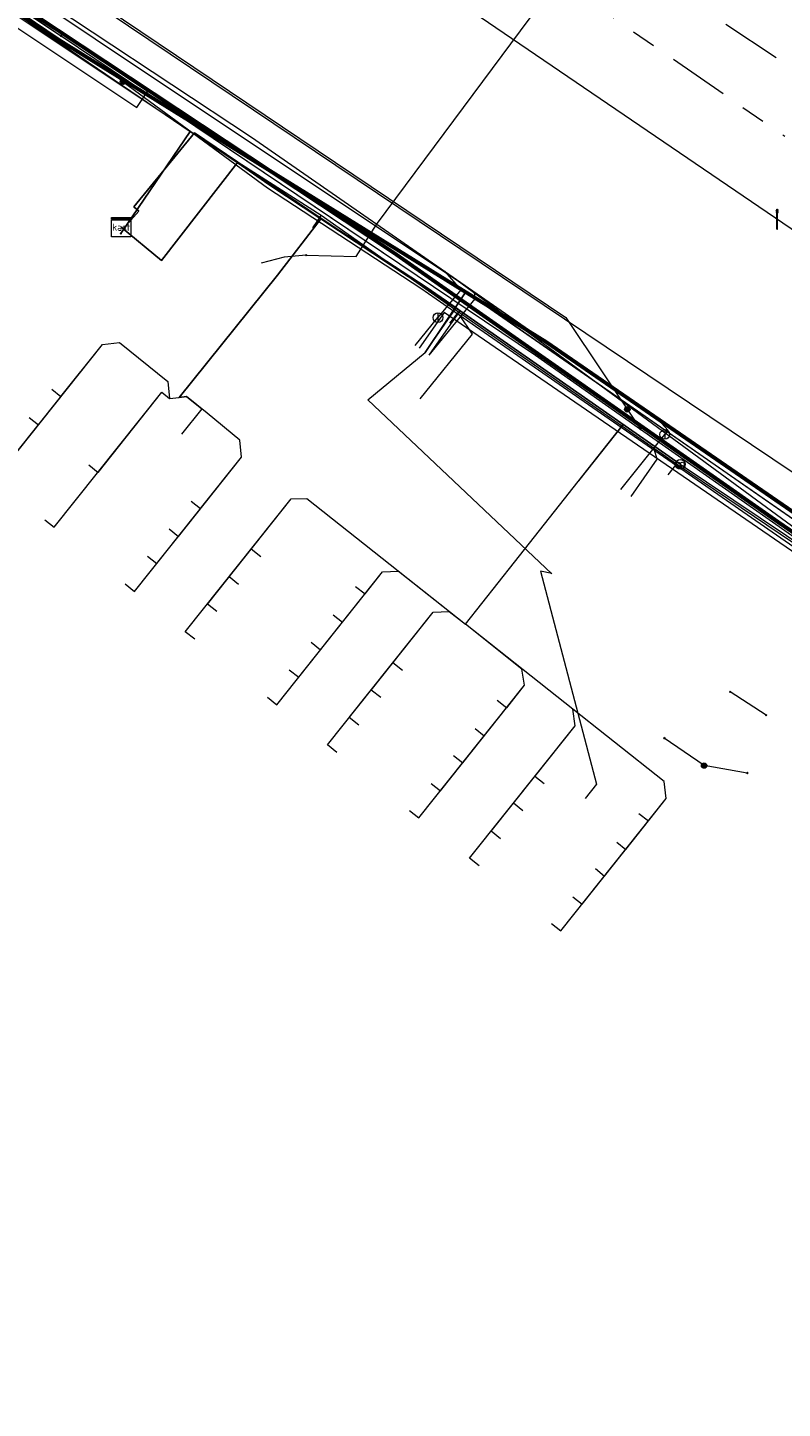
# Model space of a CAD drawing. Header units: metres. Extents: x 151922 to 154458, y 463415 to 464223.
# Tile 118 of 164: x 154107 to 154139, y 463614 to 463671. Entities that reach past the tile are written whole.
import ezdxf
from ezdxf.enums import TextEntityAlignment as Align
from ezdxf.lldxf.tags import DXFTag

# ---------------------------------------------------------------- set-up
doc = ezdxf.new("R2010")
doc.units = ezdxf.units.M
doc.linetypes.add('RI-OVERIG-SO', pattern=[17, 5, -2, 2, -2, 0, -2, 2, -2])
doc.layers.get('0').update_dxf_attribs({"lineweight": 9})
for name, color, linetype, lineweight in [('B-PV-KL-DATA-G', 90, 'KL-DATA-SO', 9), ('B-PV-KL-DATA_HULPSTUK-S', 90, 'Continuous', 9), ('B-PV-KL-DATA_KABELBED-G', 90, 'Continuous', 9), ('B-PV-KL-DATA_MANTELBUIS-G', 90, 'Continuous', 9), ('B-PV-KL-ET_HS-G', 10, 'KL-HS-SO', 9), ('B-PV-KL-ET_LS-G', 190, 'KL-LS-SO', 9), ('B-PV-KL-ET_LS-S', 190, 'Continuous', 9), ('B-PV-KL-ET_LS_HULPSTUK-S', 190, 'Continuous', 9), ('B-PV-KL-ET_LS_KABELBED-G', 190, 'Continuous', 9), ('B-PV-KL-ET_LS_MANTELBUIS-G', 190, 'Continuous', 9), ('B-PV-KL-ET_MS-G', 130, 'KL-MS-SO', 9), ('B-PV-KL-GAS_HD-G', 30, 'KL-GAS_HD-SO', 9), ('B-PV-KL-GAS_LD-G', 50, 'KL-GAS_LD-SO', 9), ('B-PV-KL-GAS_LD_HULPSTUK-S', 50, 'Continuous', 9), ('B-PV-KL-WATER-G', 170, 'KL-WATER-SO', 9), ('B-PV-KL-WATER_HULPSTUK-S', 170, 'Continuous', 9), ('B-PV-OG-INFO-G', 7, 'Continuous', 9), ('B-PV-RI-VRIJVERVAL-G', 210, 'RI-OVERIG-SO', 9)]:
    doc.layers.add(name, color=color, linetype=linetype, lineweight=lineweight)
doc.styles.add('NLCS-ISO', font='txt')
doc.styles.get("Standard").update_dxf_attribs({"font": 'arial.ttf'})
tags = doc.linetypes.add('KL-DATA-SO', pattern='A,4,-1,[101,NLCS.SHX,S=0.5,R=0,X=0,Y=0],-1,4,-1,["D",Standard,S=1,R=0,X=-0.25,Y=-0.5],-1.5', length=12.5).pattern_tags.tags
tags[18] = DXFTag(74, 10)
tags = doc.linetypes.add('KL-GAS_HD-SO', pattern='A,4,-1,[69,NLCS.SHX,S=0.5,R=0,X=0,Y=0],-1,4,-1,["H",Standard,S=1,R=0,X=0,Y=-0.5],-2', length=13).pattern_tags.tags
tags[18] = DXFTag(74, 10)
tags = doc.linetypes.add('KL-GAS_LD-SO', pattern='A,4,-1,[69,NLCS.SHX,S=0.5,R=0,X=0,Y=0],-1,4,-1,["L",Standard,S=1,R=0,X=0.25,Y=-0.5],-2', length=13).pattern_tags.tags
tags[18] = DXFTag(74, 10)
tags = doc.linetypes.add('KL-HS-SO', pattern='A,4,-1,[103,NLCS.SHX,S=0.75,R=0,X=0,Y=0],-1,4,-1,["H",Standard,S=1,R=0,X=0,Y=-0.5],-2', length=13).pattern_tags.tags
tags[18] = DXFTag(74, 10)
tags = doc.linetypes.add('KL-LS-SO', pattern='A,4,-1,[103,NLCS.SHX,S=0.75,R=0,X=0,Y=0],-1,4,-1,["L",Standard,S=1,R=0,X=0,Y=-0.5],-2', length=13).pattern_tags.tags
tags[18] = DXFTag(74, 10)
tags = doc.linetypes.add('KL-MS-SO', pattern='A,4,-1,[103,NLCS.SHX,S=0.75,R=0,X=0,Y=0],-1,4,-1,["M",Standard,S=1,R=0,X=0,Y=-0.5],-2', length=13).pattern_tags.tags
tags[18] = DXFTag(74, 10)
doc.linetypes.add('KL-WATER-SO', pattern='A,7,-0.5,[168,NLCS.SHX,S=0.75,R=0,X=0.75,Y=0],-2', length=9.5)

# ---------------------------------------------------------------- blocks, each defined once
blk = doc.blocks.new('SKL-WTB_HULP_AFSLUITER-SO')
at = {"color": 0, "linetype": 'ByBlock', "lineweight": 18}
blk.add_lwpolyline([(0, 0.8), (0, -0.8)], dxfattribs=at)
blk.add_circle((0, 0), 1, dxfattribs=at)
at = {"color": 0, "linetype": 'ByBlock', "lineweight": 18, "style": 'NLCS-ISO', "flags": 1}
for tag, p in [('TYPE', (1.5, 0)), ('OMSCHRIJVING', (1.5, -3)), ('LABEL', (1.5, -1.5))]:
    blk.add_attdef(tag, p, '', height=1, dxfattribs=at)
blk = doc.blocks.new('SKL-WTB_HULP_MOF-SO')
at = {"linetype": 'ByBlock', "lineweight": 18}
h = blk.add_hatch(color=0, dxfattribs=at)
h.dxf.hatch_style = 1
h.paths.add_polyline_path([(-0.5625, 0, 1), (0.5625, 0, 1)])
at = {"color": 0, "linetype": 'ByBlock', "lineweight": 18}
blk.add_circle((0, 0), 0.5625, dxfattribs=at)
at = {"color": 0, "linetype": 'ByBlock', "lineweight": 18, "style": 'NLCS-ISO', "flags": 1}
for tag, p in [('TYPE', (1.5, 0)), ('OMSCHRIJVING', (1.5, -3)), ('LABEL', (1.5, -1.5))]:
    blk.add_attdef(tag, p, '', height=1, dxfattribs=at)
blk = doc.blocks.new('SKL-WTB_HULP_OVERLENGTE-SO')
at = {"color": 0, "linetype": 'ByBlock', "lineweight": 18}
for centre, radius in [((0, 0), 1), ((-0.42, 0), 0.417), ((0.42, 0), 0.417)]:
    blk.add_circle(centre, radius, dxfattribs=at)
at = {"color": 0, "linetype": 'ByBlock', "lineweight": 18, "style": 'NLCS-ISO', "flags": 1}
for tag, p in [('TYPE', (1.5, 0)), ('OMSCHRIJVING', (1.5, -3)), ('LABEL', (1.5, -1.5))]:
    blk.add_attdef(tag, p, '', height=1, dxfattribs=at)
blk = doc.blocks.new('SKL-WTB_HULP_KAST-SO')
at = {"color": 0, "linetype": 'ByBlock', "lineweight": 18}
for points in [[(-2, 2), (2, 2), (2, 1.68), (-2, 1.68)], [(-2, 1.52), (2, 1.52), (2, -2), (-2, -2)]]:
    blk.add_lwpolyline(points, close=True, dxfattribs=at)
at = {"color": 0, "linetype": 'ByBlock', "lineweight": 18, "style": 'NLCS-ISO'}
blk.add_text('kast', height=1.5, dxfattribs=at).set_placement((0, 0), align=Align.MIDDLE_CENTER)
at = {"color": 0, "linetype": 'ByBlock', "lineweight": 18, "style": 'NLCS-ISO', "flags": 1}
for tag, p in [('TYPE', (2.5, 0)), ('OMSCHRIJVING', (2.5, -3)), ('LABEL', (2.5, -1.5))]:
    blk.add_attdef(tag, p, '', height=1, dxfattribs=at)
blk = doc.blocks.new('SKL-WTB_HULP_OVERIG-SO')
at = {"color": 0, "linetype": 'ByBlock', "lineweight": 18}
for points in [[(-0.14, 0.14), (0.14, -0.14)], [(0.14, 0.14), (-0.14, -0.14)]]:
    blk.add_lwpolyline(points, dxfattribs=at)
at = {"color": 0, "linetype": 'ByBlock', "lineweight": 18, "style": 'NLCS-ISO', "flags": 1}
for tag, p in [('TYPE', (1.5, 0)), ('OMSCHRIJVING', (1.5, -3)), ('LABEL', (1.5, -1.5))]:
    blk.add_attdef(tag, p, '', height=1, dxfattribs=at)
blk = doc.blocks.new('SKL-ET_LS_MAST-SO')
for p, q in [((-0.05, 2.07), (0.05, 2.07)), ((-0.05, -2), (0.05, -2))]:
    blk.add_line(p, q)
for points in [[(-0.18, 1.76), (-0.22, 1.76), (-0.22, 1.84), (-0.18, 1.84), (-0.18, 1.79)], [(-0.18, 1.49), (-0.22, 1.49), (-0.22, 1.57), (-0.18, 1.57), (-0.18, 1.52)], [(-0.18, 1.79), (-0.05, 1.79)], [(-0.18, 1.76), (-0.05, 1.76)], [(-0.18, 1.52), (-0.05, 1.52)], [(-0.18, 1.49), (-0.05, 1.49)], [(-0.05, -2), (-0.05, 2.07)], [(0.05, -2), (0.05, 2.07)], [(0.18, 1.92), (0.05, 1.92)], [(0.18, 1.89), (0.05, 1.89)], [(0.18, 1.66), (0.05, 1.66)], [(0.18, 1.63), (0.05, 1.63)], [(0.18, 1.39), (0.05, 1.39)], [(0.18, 1.36), (0.05, 1.36)], [(0.18, 1.89), (0.22, 1.89), (0.22, 1.97), (0.18, 1.97), (0.18, 1.92)], [(0.18, 1.63), (0.22, 1.63), (0.22, 1.71), (0.18, 1.71), (0.18, 1.66)], [(0.18, 1.36), (0.22, 1.36), (0.22, 1.44), (0.18, 1.44), (0.18, 1.39)]]:
    blk.add_lwpolyline(points)

msp = doc.modelspace()

# ---------------------------------------------------------------- linework, layer by layer
at = {"layer": 'B-PV-KL-DATA-G', "ltscale": 0.5, "flags": 128}
for points in [[(154391.54, 463451.902), (154381.453, 463460.094), (154380.065, 463461.088), (154375.396, 463458.573), (154352.941, 463477.496), (154351.536, 463477.653), (154349.562, 463478.04), (154344.874, 463482.168), (154340.987, 463485), (154329.318, 463494.698), (154325.382, 463499.504), (154309.602, 463510.564), (154296.461, 463520.96), (154277.603, 463535.657), (154262.685, 463546.849), (154259.396, 463549.586), (154250.779, 463556.16), (154243.312, 463562.124), (154214.197, 463583.819), (154210.974, 463592.57), (154209.949, 463595.744), (154210.154, 463597.102), (154209.573, 463599.566), (154202.836, 463604.689), (154174.505, 463625.47), (154168.022, 463630.24), (154143.949, 463647.172), (154125.193, 463660.928), (154112.214, 463669.584), (154104.25, 463674.905), (154082.39, 463689.365), (154064.729, 463701.37), (154060.747, 463704.403), (154048.041, 463706.901), (154046.112, 463708.27), (154037.621, 463713.181), (154027.093, 463719.451), (154017.577, 463724.891), (154006.473, 463731.059), (153989.885, 463740.109), (153970.638, 463750.367), (153956.403, 463757.521), (153944.023, 463763.495), (153931.081, 463769.306), (153908.546, 463779.641), (153901.817, 463782.784), (153888.707, 463789.032), (153878.494, 463793.928), (153873.389, 463795.991), (153868.707, 463797.774), (153864.105, 463797.03), (153863.414, 463795.863), (153858.062, 463785.76), (153854.378, 463779.068), (153853.365, 463778.986), (153849.975, 463778.768), (153834.979, 463787.579), (153837.111, 463792.543), (153879.09, 463902.029), (153877.61, 463904.976), (153877.114, 463905.774)], [(154000, 463738.468), (154018.078, 463726.293), (154022.302, 463723.48), (154043.991, 463710.408), (154045.044, 463709.701), (154045.855, 463709.069), (154047.085, 463708.015), (154048.134, 463707.091), (154049.249, 463706.167), (154050.655, 463705.181), (154051.989, 463704.594), (154053.098, 463704.328), (154053.894, 463704.208), (154056.637, 463703.92), (154057.973, 463703.685), (154058.828, 463703.432), (154060.041, 463702.825), (154078.171, 463690.819), (154086.6, 463685.835), (154108.701, 463670.885), (154128.866, 463658.39), (154144.171, 463647.848), (154147.28, 463645.167), (154167.338, 463630.692), (154243.914, 463575.249), (154258.828, 463564.248)], [(154097.037, 463665.289), (154097.503, 463664.981), (154103.628, 463674.247), (154114.147, 463667.102)], [(154111.283, 463662.884), (154114.147, 463667.102), (154119.56, 463663.634), (154125.249, 463659.635), (154134.269, 463653.36), (154146.026, 463645.418), (154169.014, 463628.966), (154196.318, 463609.362), (154207.276, 463601.329), (154206.933, 463600.871), (154201.06, 463592.779), (154201.299, 463592.553), (154208.28, 463587.537), (154242.719, 463562.202), (154243.447, 463561.667)], [(154114.147, 463667.102), (154111.283, 463662.884)], [(154124.025, 463657.845), (154125.312, 463659.686), (154123.908, 463660.665), (154117.404, 463664.898), (154116.12, 463665.828), (154114.319, 463667.037), (154111.818, 463663.982), (154112.021, 463663.802), (154111.375, 463663.07), (154111.293, 463663.138)], [(154111.293, 463663.138), (154111.375, 463663.07), (154112.021, 463663.802), (154111.818, 463663.982), (154114.319, 463667.037), (154116.12, 463665.828), (154117.404, 463664.898), (154123.908, 463660.665), (154134.419, 463653.335), (154147.651, 463644.466), (154167.343, 463630.424)], [(154111.293, 463663.138), (154111.375, 463663.07), (154112.021, 463663.802), (154111.818, 463663.982), (154114.319, 463667.037), (154116.12, 463665.828), (154117.404, 463664.898), (154123.908, 463660.665), (154134.419, 463653.335), (154147.651, 463644.466), (154167.343, 463630.424)], [(154111.293, 463663.138), (154111.375, 463663.07), (154112.021, 463663.802), (154111.818, 463663.982), (154114.319, 463667.037), (154116.12, 463665.828), (154117.404, 463664.898), (154123.908, 463660.665), (154134.419, 463653.335), (154147.651, 463644.466), (154167.343, 463630.424)], [(154111.293, 463663.138), (154111.375, 463663.07), (154112.021, 463663.802), (154111.818, 463663.982), (154114.319, 463667.037), (154116.12, 463665.828), (154117.404, 463664.898), (154123.908, 463660.665), (154134.419, 463653.335), (154147.651, 463644.466), (154167.343, 463630.424)], [(154111.293, 463663.138), (154111.375, 463663.07), (154112.021, 463663.802), (154111.818, 463663.982), (154114.319, 463667.037), (154116.12, 463665.828), (154117.404, 463664.898), (154123.908, 463660.665), (154134.419, 463653.335), (154147.651, 463644.466), (154167.343, 463630.424)], [(154111.293, 463663.138), (154111.375, 463663.07), (154112.021, 463663.802), (154111.818, 463663.982), (154114.319, 463667.037), (154116.12, 463665.828), (154117.404, 463664.898), (154123.908, 463660.665), (154134.419, 463653.335), (154147.651, 463644.466), (154155.014, 463639.215), (154153.538, 463637.321)], [(154111.293, 463663.138), (154111.375, 463663.07), (154112.021, 463663.802), (154111.818, 463663.982), (154114.319, 463667.037), (154116.12, 463665.828), (154117.404, 463664.898), (154119.56, 463663.494), (154117.756, 463661.16), (154113.695, 463656.099), (154113.994, 463656.133), (154114.623, 463655.626), (154113.781, 463654.585)], [(154114.147, 463667.102), (154119.56, 463663.634)], [(154105.664, 463653.004), (154106.055, 463652.692), (154110.518, 463658.294), (154111.218, 463658.374), (154113.216, 463656.761), (154113.295, 463656.054), (154113.695, 463656.099), (154117.756, 463661.16), (154119.56, 463663.494), (154117.404, 463664.898), (154116.12, 463665.828), (154112.96, 463661.764), (154111.293, 463663.138)], [(154106.598, 463654.169), (154106.985, 463653.859), (154110.518, 463658.294), (154111.218, 463658.374), (154113.216, 463656.761), (154113.295, 463656.054), (154113.695, 463656.099), (154117.756, 463661.16), (154119.56, 463663.494), (154117.404, 463664.898), (154116.12, 463665.828), (154112.96, 463661.764), (154111.293, 463663.138)], [(154107.482, 463655.271), (154107.866, 463654.965), (154110.518, 463658.294), (154111.218, 463658.374), (154113.216, 463656.761), (154113.295, 463656.054), (154113.695, 463656.099), (154117.756, 463661.16), (154119.56, 463663.494), (154117.404, 463664.898), (154116.12, 463665.828), (154112.96, 463661.764), (154111.293, 463663.138)], [(154108.13, 463651.039), (154108.521, 463650.728), (154112.969, 463656.313), (154113.295, 463656.054), (154113.695, 463656.099), (154117.756, 463661.16), (154119.56, 463663.494), (154117.404, 463664.898), (154116.12, 463665.828), (154112.96, 463661.764), (154111.293, 463663.138)], [(154108.416, 463656.436), (154108.795, 463656.132), (154110.518, 463658.294), (154111.218, 463658.374), (154113.216, 463656.761), (154113.295, 463656.054), (154113.695, 463656.099), (154117.756, 463661.16), (154119.56, 463663.494), (154117.404, 463664.898), (154116.12, 463665.828), (154112.96, 463661.764), (154111.293, 463663.138)], [(154109.947, 463653.307), (154110.332, 463653.001), (154112.969, 463656.313), (154113.295, 463656.054), (154113.695, 463656.099), (154117.756, 463661.16), (154119.56, 463663.494), (154117.404, 463664.898), (154116.12, 463665.828), (154112.96, 463661.764), (154111.293, 463663.138)], [(154129.088, 463634.347), (154129.479, 463634.036), (154133.838, 463639.51), (154133.756, 463640.211), (154125.528, 463646.721), (154127.56, 463649.287), (154132.057, 463654.982), (154123.908, 463660.665), (154117.404, 463664.898), (154116.12, 463665.828), (154112.96, 463661.764), (154111.293, 463663.138)], [(154129.971, 463635.448), (154130.357, 463635.139), (154133.838, 463639.51), (154133.756, 463640.211), (154125.528, 463646.721), (154127.56, 463649.287), (154132.057, 463654.982), (154123.908, 463660.665), (154117.404, 463664.898), (154116.12, 463665.828), (154112.96, 463661.764), (154111.293, 463663.138)], [(154130.906, 463636.614), (154131.289, 463636.309), (154133.838, 463639.51), (154133.756, 463640.211), (154125.528, 463646.721), (154127.56, 463649.287), (154132.057, 463654.982), (154123.908, 463660.665), (154117.404, 463664.898), (154116.12, 463665.828), (154112.96, 463661.764), (154111.293, 463663.138)], [(154126.094, 463636.731), (154125.703, 463637.043), (154130.068, 463642.522), (154129.974, 463643.203), (154125.528, 463646.721), (154127.56, 463649.287), (154132.057, 463654.982), (154123.908, 463660.665), (154117.404, 463664.898), (154116.12, 463665.828), (154112.96, 463661.764), (154111.293, 463663.138)], [(154131.789, 463637.715), (154132.167, 463637.411), (154133.838, 463639.51), (154133.756, 463640.211), (154125.528, 463646.721), (154127.56, 463649.287), (154132.057, 463654.982), (154123.908, 463660.665), (154117.404, 463664.898), (154116.12, 463665.828), (154112.96, 463661.764), (154111.293, 463663.138)], [(154132.71, 463638.896), (154133.101, 463638.585), (154133.838, 463639.51), (154133.756, 463640.211), (154125.528, 463646.721), (154127.56, 463649.287), (154132.057, 463654.982), (154123.908, 463660.665), (154117.404, 463664.898), (154116.12, 463665.828), (154112.96, 463661.764), (154111.293, 463663.138)], [(154134.419, 463653.335), (154123.908, 463660.665), (154117.404, 463664.898), (154116.12, 463665.828), (154112.96, 463661.764), (154111.293, 463663.138)], [(154126.98, 463637.844), (154126.59, 463638.157), (154130.068, 463642.522), (154129.974, 463643.203), (154125.528, 463646.721), (154127.56, 463649.287), (154132.057, 463654.982), (154123.908, 463660.665), (154117.404, 463664.898), (154116.12, 463665.828), (154112.96, 463661.764), (154111.293, 463663.138)], [(154127.905, 463639.005), (154127.514, 463639.317), (154130.068, 463642.522), (154129.974, 463643.203), (154125.528, 463646.721), (154127.56, 463649.287), (154132.057, 463654.982), (154123.908, 463660.665), (154117.404, 463664.898), (154116.12, 463665.828), (154112.96, 463661.764), (154111.293, 463663.138)], [(154128.79, 463640.116), (154128.4, 463640.429), (154130.068, 463642.522), (154129.974, 463643.203), (154125.528, 463646.721), (154127.56, 463649.287), (154132.057, 463654.982), (154123.908, 463660.665), (154117.404, 463664.898), (154116.12, 463665.828), (154112.96, 463661.764), (154111.293, 463663.138)], [(154125.034, 463641.291), (154125.419, 463640.985), (154127.976, 463644.194), (154127.871, 463644.867), (154125.528, 463646.721), (154127.56, 463649.287), (154132.057, 463654.982), (154123.908, 463660.665), (154117.404, 463664.898), (154116.12, 463665.828), (154112.96, 463661.764), (154111.293, 463663.138)], [(154120.213, 463641.415), (154119.821, 463641.727), (154124.194, 463647.216), (154124.859, 463647.251), (154125.528, 463646.721), (154127.56, 463649.287), (154132.057, 463654.982), (154123.908, 463660.665), (154117.404, 463664.898), (154116.12, 463665.828), (154112.96, 463661.764), (154111.293, 463663.138)], [(154125.929, 463642.408), (154126.31, 463642.103), (154127.976, 463644.194), (154127.871, 463644.867), (154125.528, 463646.721), (154127.56, 463649.287), (154132.057, 463654.982), (154123.908, 463660.665), (154117.404, 463664.898), (154116.12, 463665.828), (154112.96, 463661.764), (154111.293, 463663.138)], [(154117.337, 463643.706), (154117.728, 463643.394), (154122.103, 463648.886), (154122.76, 463648.911), (154125.528, 463646.721), (154127.56, 463649.287), (154132.057, 463654.982), (154123.908, 463660.665), (154117.404, 463664.898), (154116.12, 463665.828), (154112.96, 463661.764), (154111.293, 463663.138)], [(154122.03, 463643.684), (154121.633, 463644), (154124.194, 463647.216), (154124.859, 463647.251), (154125.528, 463646.721), (154127.56, 463649.287), (154132.057, 463654.982), (154123.908, 463660.665), (154117.404, 463664.898), (154116.12, 463665.828), (154112.96, 463661.764), (154111.293, 463663.138)], [(154118.246, 463644.84), (154118.633, 463644.53), (154122.103, 463648.886), (154122.76, 463648.911), (154125.528, 463646.721), (154127.56, 463649.287), (154132.057, 463654.982), (154123.908, 463660.665), (154117.404, 463664.898), (154116.12, 463665.828), (154112.96, 463661.764), (154111.293, 463663.138)], [(154122.931, 463644.809), (154122.532, 463645.129), (154124.194, 463647.216), (154124.859, 463647.251), (154125.528, 463646.721), (154127.56, 463649.287), (154132.057, 463654.982), (154123.908, 463660.665), (154117.404, 463664.898), (154116.12, 463665.828), (154112.96, 463661.764), (154111.293, 463663.138)], [(154119.154, 463645.974), (154119.539, 463645.668), (154122.103, 463648.886), (154122.76, 463648.911), (154125.528, 463646.721), (154127.56, 463649.287), (154132.057, 463654.982), (154123.908, 463660.665), (154117.404, 463664.898), (154116.12, 463665.828), (154112.96, 463661.764), (154111.293, 463663.138)], [(154114.333, 463646.099), (154113.942, 463646.411), (154118.321, 463651.908), (154118.964, 463651.915), (154125.528, 463646.721), (154127.56, 463649.287), (154132.057, 463654.982), (154123.908, 463660.665), (154117.404, 463664.898), (154116.12, 463665.828), (154112.96, 463661.764), (154111.293, 463663.138)], [(154117.064, 463649.509), (154116.665, 463649.829), (154118.321, 463651.908), (154118.964, 463651.915), (154125.528, 463646.721), (154127.56, 463649.287), (154132.057, 463654.982), (154123.908, 463660.665), (154117.404, 463664.898), (154116.12, 463665.828), (154112.96, 463661.764), (154111.293, 463663.138)], [(154120.062, 463647.108), (154120.443, 463646.802), (154122.103, 463648.886), (154122.76, 463648.911), (154125.528, 463646.721), (154127.56, 463649.287), (154132.057, 463654.982), (154123.908, 463660.665), (154117.404, 463664.898), (154116.12, 463665.828), (154112.96, 463661.764), (154111.293, 463663.138)], [(154115.248, 463647.241), (154114.855, 463647.557), (154118.321, 463651.908), (154118.964, 463651.915), (154125.528, 463646.721), (154127.56, 463649.287), (154132.057, 463654.982), (154123.908, 463660.665), (154117.404, 463664.898), (154116.12, 463665.828), (154112.96, 463661.764), (154111.293, 463663.138)], [(154120.987, 463648.287), (154121.378, 463647.975), (154122.103, 463648.886), (154122.76, 463648.911), (154125.528, 463646.721), (154127.56, 463649.287), (154132.057, 463654.982), (154123.908, 463660.665), (154117.404, 463664.898), (154116.12, 463665.828), (154112.96, 463661.764), (154111.293, 463663.138)], [(154123.217, 463639.022), (154123.608, 463638.711), (154127.976, 463644.194), (154127.871, 463644.867), (154125.528, 463646.721), (154127.56, 463649.287), (154132.057, 463654.982), (154123.908, 463660.665), (154117.404, 463664.898), (154116.12, 463665.828), (154112.96, 463661.764), (154111.293, 463663.138)], [(154124.113, 463640.141), (154124.5, 463639.831), (154127.976, 463644.194), (154127.871, 463644.867), (154125.528, 463646.721), (154127.56, 463649.287), (154132.057, 463654.982), (154123.908, 463660.665), (154117.404, 463664.898), (154116.12, 463665.828), (154112.96, 463661.764), (154111.293, 463663.138)], [(154121.115, 463642.542), (154120.722, 463642.857), (154124.194, 463647.216), (154124.859, 463647.251), (154125.528, 463646.721), (154127.56, 463649.287), (154132.057, 463654.982), (154123.908, 463660.665), (154117.404, 463664.898), (154116.12, 463665.828), (154112.96, 463661.764), (154111.293, 463663.138)], [(154126.848, 463643.579), (154127.238, 463643.267), (154127.976, 463644.194), (154127.871, 463644.867), (154125.528, 463646.721), (154127.56, 463649.287), (154132.057, 463654.982), (154123.908, 463660.665), (154117.404, 463664.898), (154116.12, 463665.828), (154112.96, 463661.764), (154111.293, 463663.138)], [(154116.15, 463648.367), (154115.753, 463648.684), (154118.321, 463651.908), (154118.964, 463651.915), (154125.528, 463646.721), (154127.56, 463649.287), (154132.057, 463654.982), (154123.908, 463660.665), (154117.404, 463664.898), (154116.12, 463665.828), (154112.96, 463661.764), (154111.293, 463663.138)], [(154123.862, 463657.959), (154125.148, 463659.8), (154123.908, 463660.665), (154117.404, 463664.898), (154116.12, 463665.828), (154112.96, 463661.764), (154111.293, 463663.138)], [(154111.293, 463663.138), (154112.96, 463661.764), (154116.12, 463665.828), (154117.404, 463664.898), (154123.908, 463660.665), (154134.419, 463653.335), (154147.651, 463644.466), (154167.427, 463630.364), (154167.762, 463629.949), (154167.976, 463629.799), (154173.014, 463626.114), (154177.976, 463622.514), (154188.915, 463614.629), (154198.892, 463607.342), (154203.201, 463604.291), (154207.556, 463601.033), (154207.958, 463598.873), (154210.195, 463593.142), (154210.433, 463592.459), (154208.949, 463590.724), (154208.83, 463590.282), (154208.35, 463589.409), (154207.279, 463587.795), (154241.917, 463562.275), (154242.032, 463562.424), (154243.22, 463561.51), (154242.771, 463560.926)], [(154111.456, 463648.39), (154111.847, 463648.079), (154116.266, 463653.626), (154116.198, 463654.33), (154114.841, 463655.45), (154113.994, 463656.133), (154113.695, 463656.099), (154117.756, 463661.16), (154119.56, 463663.494), (154117.404, 463664.898), (154116.12, 463665.828), (154112.96, 463661.764), (154111.293, 463663.138)], [(154112.377, 463649.541), (154112.764, 463649.231), (154116.266, 463653.626), (154116.198, 463654.33), (154114.841, 463655.45), (154113.994, 463656.133), (154113.695, 463656.099), (154117.756, 463661.16), (154119.56, 463663.494), (154117.404, 463664.898), (154116.12, 463665.828), (154112.96, 463661.764), (154111.293, 463663.138)], [(154113.272, 463650.659), (154113.658, 463650.352), (154116.266, 463653.626), (154116.198, 463654.33), (154114.841, 463655.45), (154113.994, 463656.133), (154113.695, 463656.099), (154117.756, 463661.16), (154119.56, 463663.494), (154117.404, 463664.898), (154116.12, 463665.828), (154112.96, 463661.764), (154111.293, 463663.138)], [(154114.192, 463651.809), (154114.574, 463651.503), (154116.266, 463653.626), (154116.198, 463654.33), (154114.841, 463655.45), (154113.994, 463656.133), (154113.695, 463656.099), (154117.756, 463661.16), (154119.56, 463663.494), (154117.404, 463664.898), (154116.12, 463665.828), (154112.96, 463661.764), (154111.293, 463663.138)], [(154119.56, 463663.634), (154119.202, 463663.118)], [(154119.56, 463663.634), (154125.249, 463659.635)], [(154129.1, 463648.8), (154121.5, 463656), (154123.861, 463657.959), (154125.553, 463660.463), (154142.8, 463648.5), (154160.7, 463636), (154209.2, 463601.1), (154209.5, 463599.8), (154263.4, 463559.6), (154274.9, 463550), (154280.1, 463546.4), (154321.7, 463503.6), (154327.9, 463498.7), (154331.7, 463495.4), (154336.2, 463489.6), (154350.5, 463477.3), (154350.1, 463476.9), (154355.8, 463478.9), (154377.6, 463506.3), (154380.9, 463508.7), (154382.7, 463508.4), (154387.5, 463504.4), (154387.4, 463504.4)], [(154125.551, 463660.464), (154123.861, 463657.959)], [(154209.49, 463599.861), (154209.193, 463601.09), (154160.69, 463635.979), (154142.782, 463648.49), (154125.551, 463660.464)], [(154125.249, 463659.635), (154124.876, 463659.174)], [(154125.249, 463659.635), (154134.269, 463653.36)], [(154134.269, 463653.36), (154133.907, 463652.895)], [(154134.269, 463653.36), (154146.026, 463645.418), (154169.014, 463628.966)], [(154129.1, 463648.82), (154128.63, 463648.91), (154130.96, 463640.1), (154130.49, 463639.52)]]:
    msp.add_lwpolyline(points, dxfattribs=at)
at = {"layer": 'B-PV-KL-DATA_KABELBED-G', "ltscale": 0.5, "flags": 128}
for points in [[(154048.083, 463703.034), (154050.472, 463706.779), (154050.761, 463707.232), (154051.648, 463708.623), (154051.966, 463709.121), (154053.272, 463708.245), (154054.673, 463707.305), (154055.584, 463706.694), (154062.961, 463701.745), (154078.503, 463691.318), (154081.523, 463689.298), (154108.801, 463671.057)], [(154053.965, 463709), (154056.357, 463707.526), (154073.524, 463696.948), (154075.418, 463695.677), (154079.571, 463692.889), (154109.905, 463672.725), (154129.682, 463659.4), (154132.772, 463654.792)], [(154081.64, 463689.765), (154108.801, 463671.057)], [(154108.804, 463671.056), (154122.739, 463661.673)], [(154108.804, 463671.056), (154128.425, 463657.845), (154132.772, 463654.792)], [(154111.375, 463663.07), (154112.021, 463663.802), (154111.818, 463663.982), (154114.319, 463667.037)], [(154114.319, 463667.037), (154116.12, 463665.828)], [(154116.12, 463665.828), (154112.96, 463661.764), (154111.375, 463663.07)], [(154119.56, 463663.494), (154116.12, 463665.828)], [(154117.756, 463661.16), (154119.56, 463663.494)], [(154125.148, 463659.8), (154119.56, 463663.494)], [(154111.375, 463663.07), (154111.293, 463663.138)], [(154123.862, 463657.959), (154125.148, 463659.8)], [(154124.025, 463657.845), (154125.312, 463659.686)], [(154125.312, 463659.686), (154125.148, 463659.8)], [(154132.057, 463654.982), (154125.312, 463659.686)], [(154132.057, 463654.982), (154130.213, 463652.647)], [(154132.334, 463654.789), (154132.057, 463654.982)], [(154134.419, 463653.335), (154132.334, 463654.789)], [(154132.772, 463654.792), (154169.153, 463629.253), (154169.412, 463629.07)], [(154134.419, 463653.335), (154147.651, 463644.466), (154155.014, 463639.215)], [(154137.969, 463642.966), (154136.481, 463643.923)], [(154135.404, 463640.874), (154133.759, 463642.011)], [(154137.185, 463640.568), (154135.404, 463640.874)]]:
    msp.add_lwpolyline(points, dxfattribs=at)
at = {"layer": 'B-PV-KL-DATA_MANTELBUIS-G', "ltscale": 0.5, "flags": 128}
for points in [[(154108.804, 463671.056), (154122.739, 463661.673)], [(154114.319, 463667.037), (154117.404, 463664.898), (154125.312, 463659.686)]]:
    msp.add_lwpolyline(points, dxfattribs=at)
at = {"layer": 'B-PV-KL-ET_HS-G', "ltscale": 0.5, "flags": 128}
for points in [[(154217.325, 463594.831), (154199.464, 463607.851), (154174.772, 463625.744), (154138.46, 463650.947), (154122.54, 463662.087), (154086.172, 463686.18), (154063.405, 463701.058), (154020.381, 463727.137), (154000, 463739.029), (153979.421, 463750), (153959.461, 463760.149), (153937.282, 463770.929), (153921.038, 463778.193), (153909.918, 463783.29), (153863.492, 463805.295), (153845.507, 463815.329), (153833.914, 463821.923), (153804.856, 463836.765), (153777.857, 463851.011), (153726.497, 463876.685), (153698.876, 463888.515), (153630.013, 463912.221), (153545.355, 463937.298), (153500, 463949.418), (153477.115, 463955.58), (153472.948, 463954.084), (153397.664, 463972.899), (153389.981, 463974.891), (153297.059, 464000), (153230.927, 464016.101), (153191.767, 464024.924), (153127.848, 464037.602), (153078.676, 464043.845), (153033.425, 464046.759), (153000, 464048.182), (152986.263, 464048.318), (152908.209, 464046.578), (152854.809, 464040.024), (152781.287, 464027.888), (152749.862, 464020.685), (152720.796, 464013.331), (152657.499, 463993.718), (152622.75, 463979.671), (152593.461, 463966.988), (152549.878, 463945.752), (152535.25, 463937.536), (152520.495, 463929.673), (152449.971, 463971.21), (152420.496, 463991.538), (152405.025, 464000), (152387.805, 464009.876), (152344.535, 464035.351), (152314.733, 464052.864)], [(154217.296, 463594.791), (154199.435, 463607.811), (154174.743, 463625.703), (154138.431, 463650.906), (154122.512, 463662.046), (154086.145, 463686.138), (154063.378, 463701.016), (154020.355, 463727.094), (154000, 463738.971), (153979.315, 463750), (153959.439, 463760.104), (153937.261, 463770.884), (153921.017, 463778.147), (153909.897, 463783.245), (153863.469, 463805.251), (153845.482, 463815.285), (153833.89, 463821.879), (153804.833, 463836.721), (153777.834, 463850.967), (153726.476, 463876.64), (153698.858, 463888.468), (153629.998, 463912.173), (153545.341, 463937.25), (153500, 463949.366), (153477.117, 463955.528), (153472.951, 463954.032), (153397.652, 463972.851), (153389.968, 463974.843), (153296.867, 464000)], [(154217.354, 463594.871), (154199.493, 463607.891), (154174.801, 463625.785), (154138.489, 463650.988), (154122.568, 463662.128), (154086.199, 463686.222), (154063.432, 463701.1), (154020.407, 463727.18), (154000, 463739.087), (153979.528, 463750), (153959.483, 463760.194), (153937.303, 463770.974), (153921.059, 463778.239), (153909.939, 463783.335), (153863.515, 463805.339), (153845.532, 463815.373), (153833.938, 463821.967), (153804.879, 463836.809), (153777.88, 463851.055), (153726.518, 463876.73), (153698.894, 463888.562), (153630.028, 463912.269), (153545.369, 463937.346), (153500, 463949.469), (153477.113, 463955.632), (153472.945, 463954.136), (153397.676, 463972.947), (153389.994, 463974.939), (153297.251, 464000)]]:
    msp.add_lwpolyline(points, dxfattribs=at)
at = {"layer": 'B-PV-KL-ET_LS-G', "ltscale": 0.5, "flags": 128}
for points in [[(154258.021, 463564.134), (154237.322, 463579.498), (154237.261, 463579.561), (154237.227, 463579.642), (154237.222, 463579.729), (154237.271, 463579.849), (154238.728, 463581.755), (154242.121, 463586.342), (154239.662, 463590.586), (154157.763, 463650.343), (154139.994, 463662.389), (154109.3, 463683.29), (154086.794, 463697.987), (154067.895, 463710.48), (154052.677, 463720.133)], [(154111.368, 463669.155), (154117.342, 463664.772), (154123.687, 463660.617), (154125.275, 463659.518), (154143.927, 463646.581), (154167.927, 463629.731), (154172.946, 463626.014), (154177.928, 463622.355), (154188.817, 463614.512), (154198.844, 463607.251), (154199.61, 463606.819), (154200.541, 463606.455), (154201.512, 463606.227), (154202.029, 463606.154), (154202.78, 463605.994), (154203.36, 463605.775), (154203.797, 463605.476)], [(154125.275, 463659.518), (154125.816, 463658.722), (154123.652, 463656.046)], [(154132.386, 463652.002), (154133.467, 463653.548), (154133.356, 463653.913)]]:
    msp.add_lwpolyline(points, dxfattribs=at)
at = {"layer": 'B-PV-KL-ET_LS_KABELBED-G', "ltscale": 0.5, "flags": 128}
msp.add_lwpolyline([(154118.056, 463664.494), (154102.138, 463675.111), (154078.964, 463690.864), (154075.241, 463693.436), (154068.576, 463697.884), (154056.345, 463705.132), (154056.272, 463705.158), (154056.194, 463705.154), (154056.123, 463705.12), (154056.071, 463705.062)], dxfattribs=at)
at = {"layer": 'B-PV-KL-ET_LS_MANTELBUIS-G', "ltscale": 0.5, "flags": 128}
msp.add_lwpolyline([(154102.359, 463675.441), (154101.915, 463674.775), (154111.942, 463668.088), (154112.386, 463668.753), (154102.367, 463675.435)], dxfattribs=at)
at = {"layer": 'B-PV-KL-ET_MS-G', "ltscale": 0.5, "flags": 128}
for points in [[(154212.595, 463597.285), (154167.309, 463630.652), (154147.249, 463645.128), (154144.14, 463647.808), (154128.838, 463658.349), (154108.674, 463670.843), (154086.573, 463685.793), (154078.144, 463690.777), (154059.98, 463702.805), (154038.6, 463713.667), (154020.598, 463726.685), (154015.505, 463729.67), (154014.258, 463731.531), (154013.534, 463731.948)], [(154214.306, 463596.301), (154212.623, 463597.327), (154167.338, 463630.692), (154147.28, 463645.167), (154144.171, 463647.848), (154128.866, 463658.39), (154108.701, 463670.885), (154086.6, 463685.835), (154078.171, 463690.819), (154060.003, 463702.85), (154038.623, 463713.712), (154020.625, 463726.727), (154019.704, 463727.267)], [(154219.294, 463592.905), (154214.333, 463596.343), (154212.651, 463597.369), (154167.367, 463630.732), (154147.311, 463645.206), (154144.202, 463647.888), (154128.894, 463658.431), (154108.728, 463670.927), (154086.627, 463685.877), (154078.198, 463690.861), (154060.031, 463702.892), (154041.415, 463714.144), (154027.848, 463722.27), (154027.664, 463722.494), (154027.404, 463723.266), (154027.303, 463723.456), (154027.046, 463723.66)]]:
    msp.add_lwpolyline(points, dxfattribs=at)
at = {"layer": 'B-PV-KL-GAS_HD-G', "ltscale": 0.5, "flags": 128}
msp.add_lwpolyline([(154076.343, 463695.081), (154079.626, 463692.974), (154109.866, 463672.632), (154148.55, 463646.643), (154174.4, 463627.465), (154210.275, 463601.19)], dxfattribs=at)
at = {"layer": 'B-PV-KL-GAS_LD-G', "ltscale": 0.5, "flags": 128}
for points in [[(154050.006, 463711.307), (154068.44, 463699.033), (154076.673, 463693.424), (154093.598, 463682.123), (154116.675, 463666.86), (154133.51, 463655.193), (154169.08, 463630.516), (154175.649, 463625.955), (154206.417, 463603.324)], [(154124.672, 463661.318), (154125.335, 463660.553), (154124.395, 463659.398)], [(154124.03, 463657.841), (154125.929, 463660.173), (154125.907, 463660.462)], [(154123.455, 463658.243), (154124.395, 463659.398)], [(154133.51, 463655.193), (154133.912, 463654.736), (154133.778, 463654.567)], [(154131.964, 463652.297), (154133.778, 463654.567)]]:
    msp.add_lwpolyline(points, dxfattribs=at)
at = {"layer": 'B-PV-KL-WATER-G', "ltscale": 0.5, "flags": 128}
for points in [[(154118.937, 463661.976), (154121.011, 463661.927), (154121.849, 463663.249), (154132.613, 463677.718), (154133.97, 463679.696), (154133.944, 463680.144)], [(154118.937, 463661.976), (154118.038, 463661.9), (154117.08, 463661.646)], [(154142.794, 463647.169), (154124.647, 463659.607), (154123.615, 463658.131)]]:
    msp.add_lwpolyline(points, dxfattribs=at)
at = {"layer": 'B-PV-OG-INFO-G', "ltscale": 0.5, "flags": 128}
msp.add_lwpolyline([(154118.937, 463661.976), (154121.011, 463661.927), (154121.849, 463663.249), (154132.613, 463677.718), (154133.97, 463679.696), (154133.944, 463680.144)], dxfattribs=at)
at = {"layer": 'B-PV-RI-VRIJVERVAL-G', "ltscale": 0.5, "flags": 128}
for points in [[(154159.91, 463655.91), (154112.71, 463687.11)], [(154119.99, 463679.87), (154169.35, 463645.72)]]:
    msp.add_lwpolyline(points, dxfattribs=at)

# ---------------------------------------------------------------- block references
at = {"layer": 'B-PV-KL-DATA_HULPSTUK-S', "xscale": 0.2, "yscale": 0.2, "zscale": 0.2}
for name, p in [('SKL-WTB_HULP_OVERIG-SO', (154108.801, 463671.057)), ('SKL-WTB_HULP_OVERIG-SO', (154108.801, 463671.057)), ('SKL-WTB_HULP_OVERIG-SO', (154108.804, 463671.056)), ('SKL-WTB_HULP_KAST-SO', (154111.293, 463663.138)), ('SKL-WTB_HULP_OVERIG-SO', (154111.282, 463662.884)), ('SKL-WTB_HULP_OVERIG-SO', (154125.551, 463660.464)), ('SKL-WTB_HULP_MOF-SO', (154132.228, 463655.604)), ('SKL-WTB_HULP_OVERIG-SO', (154132.772, 463654.792)), ('SKL-WTB_HULP_OVERIG-SO', (154132.772, 463654.792)), ('SKL-WTB_HULP_OVERIG-SO', (154132.772, 463654.792)), ('SKL-WTB_HULP_OVERLENGTE-SO', (154134.419, 463653.335)), ('SKL-WTB_HULP_OVERIG-SO', (154136.481, 463643.923)), ('SKL-WTB_HULP_OVERIG-SO', (154137.969, 463642.966)), ('SKL-WTB_HULP_OVERIG-SO', (154133.759, 463642.011)), ('SKL-WTB_HULP_MOF-SO', (154135.404, 463640.874)), ('SKL-WTB_HULP_OVERIG-SO', (154135.404, 463640.874)), ('SKL-WTB_HULP_OVERIG-SO', (154135.404, 463640.874)), ('SKL-WTB_HULP_OVERIG-SO', (154137.185, 463640.568))]:
    msp.add_blockref(name, p, dxfattribs=at)
at = {"layer": 'B-PV-KL-ET_LS-S', "xscale": 0.2, "yscale": 0.2, "zscale": 0.2}
msp.add_blockref('SKL-ET_LS_MAST-SO', (154138.426, 463663.464), dxfattribs=at)
at = {"layer": 'B-PV-KL-ET_LS_HULPSTUK-S', "xscale": 0.2, "yscale": 0.2, "zscale": 0.2}
msp.add_blockref('SKL-WTB_HULP_MOF-SO', (154111.368, 463669.155), dxfattribs=at)
at = {"layer": 'B-PV-KL-GAS_LD_HULPSTUK-S', "xscale": 0.2, "yscale": 0.2, "zscale": 0.2}
for p in [(154124.395, 463659.398), (154133.778, 463654.567)]:
    msp.add_blockref('SKL-WTB_HULP_AFSLUITER-SO', p, dxfattribs=at)
at = {"layer": 'B-PV-KL-WATER_HULPSTUK-S', "xscale": 0.2, "yscale": 0.2, "zscale": 0.2}
msp.add_blockref('SKL-WTB_HULP_OVERIG-SO', (154118.937, 463661.976), dxfattribs=at)

doc.saveas('drawing.dxf')
